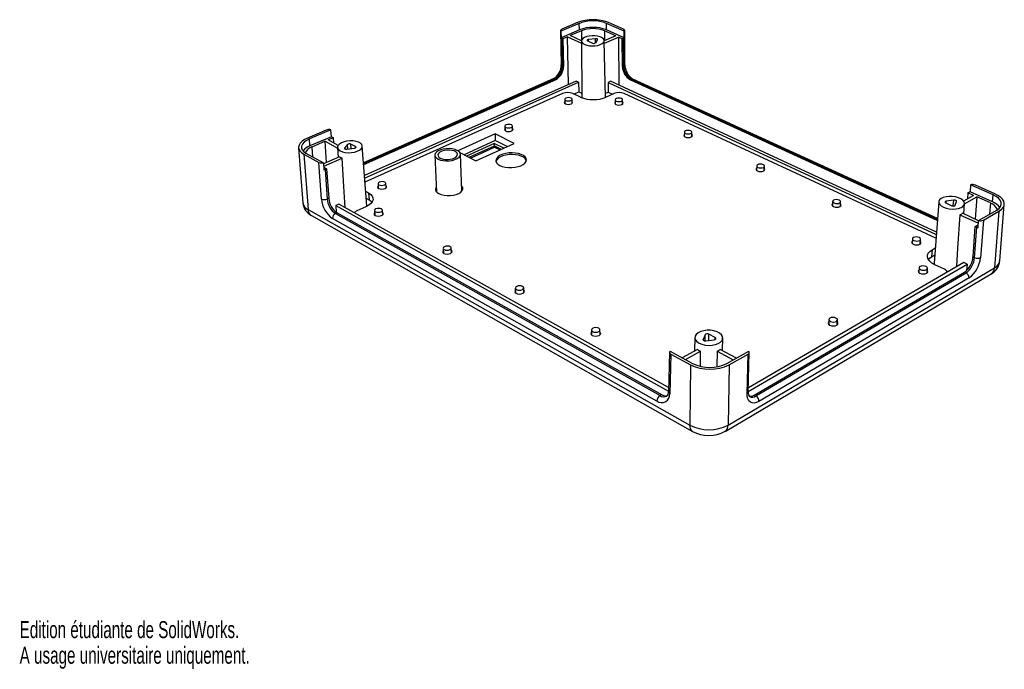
# Model space of a CAD drawing. Extents: x 0 to 210, y 0 to 138.
import ezdxf
from ezdxf.enums import TextEntityAlignment as Align

# ---------------------------------------------------------------- set-up
doc = ezdxf.new("R2010")
doc.units = 0
doc.layers.get('0').update_dxf_attribs({"linetype": 'CONTINUOUS'})

msp = doc.modelspace()

# ---------------------------------------------------------------- linework, layer by layer
at = {"color": 7, "linetype": 'CONTINUOUS'}
for p, q in [((119.36, 137.65), (115.45, 135.98)), ((118.99, 137.82), (115.62, 136.38)), ((119.38, 136.26), (119.36, 137.65)), ((128.95, 135.98), (125.17, 137.65)), ((125.18, 136.26), (125.17, 137.65)), ((128.81, 136.38), (125.55, 137.82)), ((115.37, 136.12), (115.51, 128.82)), ((115.45, 135.98), (115.48, 134.58)), ((119.38, 136.26), (115.48, 134.58)), ((115.88, 134.37), (115.61, 134.49)), ((115.61, 134.49), (115.72, 128.58)), ((116.87, 134.8), (115.88, 134.37)), ((117.04, 124.62), (116.87, 134.8)), ((116.87, 134.8), (119.83, 133.45)), ((119.81, 136.07), (117.43, 135.04)), ((119.83, 133.95), (117.43, 135.04)), ((127.17, 134.98), (124.69, 133.89)), ((124.7, 133.41), (127.72, 134.73)), ((127.17, 134.98), (124.73, 136.07)), ((128.95, 134.58), (125.18, 136.26)), ((127.72, 134.73), (127.77, 124.48)), ((128.53, 134.37), (127.72, 134.73)), ((128.81, 134.49), (128.53, 134.37)), ((128.84, 128.58), (128.81, 134.49)), ((128.95, 134.58), (128.95, 135.98)), ((129.07, 128.83), (129.04, 136.14)), ((115.88, 134.37), (115.98, 128.46)), ((119.83, 133.9), (119.88, 121.8)), ((121.15, 133.9), (122.19, 133.43)), ((122.78, 134.37), (121.34, 134.2)), ((122.85, 133.51), (123.26, 134.15)), ((124.91, 121.85), (124.69, 133.95)), ((128.56, 128.46), (128.53, 134.37)), ((115.98, 128.46), (115.72, 128.58)), ((128.56, 128.46), (128.84, 128.58)), ((113.77, 125.79), (73.34, 107.88)), ((114.33, 125.64), (73.37, 107.48)), ((118.69, 125.35), (73.54, 105.18)), ((73.57, 104.67), (119.22, 125.1)), ((114.33, 125.64), (114.07, 125.77)), ((119.22, 125.1), (118.69, 125.35)), ((119.22, 125.1), (119.25, 123.04)), ((126.03, 125.29), (125.48, 125.04)), ((125.48, 125.04), (125.49, 122.98)), ((125.48, 125.04), (195.48, 92.6)), ((195.52, 93.14), (126.03, 125.29)), ((130.2, 125.64), (130.48, 125.77)), ((195.7, 95.58), (130.2, 125.64)), ((195.74, 96.02), (130.8, 125.78)), ((115.77, 122.69), (73.64, 103.77)), ((119.58, 121.93), (117.97, 122.69)), ((118.21, 122.57), (119.25, 123.04)), ((119.25, 123.04), (119.87, 122.75)), ((124.9, 122.71), (125.49, 122.98)), ((126.76, 122.69), (125.09, 121.93)), ((125.49, 122.98), (126.43, 122.54)), ((195.42, 91.81), (128.95, 122.69)), ((116.24, 121.46), (116.26, 120.56)), ((117.82, 120.58), (117.81, 121.48)), ((127.03, 121.34), (127.04, 120.44)), ((128.6, 120.44), (128.6, 121.35)), ((103.49, 115.69), (103.52, 114.78)), ((105.12, 114.82), (105.09, 115.74)), ((65.38, 114.89), (61.42, 113.19)), ((66.38, 114.96), (61.79, 112.99)), ((66.48, 113.48), (61.9, 111.51)), ((66.48, 113.48), (66.38, 114.96)), ((66.67, 113.41), (66.93, 113.27)), ((101.39, 114.08), (93.46, 110.49)), ((105.45, 112.05), (101.39, 114.08)), ((101.39, 114.08), (101.44, 112.67)), ((141.76, 114.45), (141.75, 113.53)), ((143.35, 113.52), (143.36, 114.44)), ((61.9, 111.51), (61.79, 112.99)), ((65.13, 112.49), (62.33, 111.28)), ((65.13, 112.49), (67.81, 111.06)), ((65.45, 107.96), (65.13, 112.49)), ((66.93, 113.27), (65.79, 112.78)), ((67.95, 111.62), (65.79, 112.78)), ((67.01, 112.12), (66.93, 113.27)), ((69.89, 111.82), (69.32, 111.07)), ((71.65, 111.36), (70.62, 111.91)), ((74.01, 98.74), (73.08, 111.5)), ((101.44, 112.67), (94.77, 109.64)), ((101.23, 112.06), (95.3, 109.36)), ((97.32, 108.33), (105.45, 112.05)), ((103.26, 111.04), (101.23, 112.06)), ((101.25, 111.54), (101.23, 112.06)), ((104, 111.38), (101.44, 112.67)), ((59.5, 111.11), (60.4, 99.34)), ((60.6, 109.75), (61.5, 97.95)), ((60.6, 109.75), (63.82, 107.99)), ((61.07, 109.95), (64.81, 107.92)), ((67.8, 111.17), (67.93, 109.04)), ((69.78, 110.82), (71.39, 111.02)), ((88.57, 109.51), (88.93, 101.69)), ((93.91, 110.08), (97.32, 108.33)), ((94.34, 101.92), (94.02, 109.74)), ((96.14, 108.93), (101.28, 111.28)), ((101.28, 111.28), (102.46, 110.68)), ((64.39, 100.19), (63.82, 107.99)), ((64.81, 107.92), (64.91, 106.42)), ((68.24, 109.18), (64.82, 107.68)), ((64.86, 107.17), (68.77, 108.89)), ((157.19, 107.24), (157.17, 106.29)), ((158.81, 106.25), (158.84, 107.2)), ((64.87, 106.97), (65.47, 106.64)), ((65.47, 106.64), (65.14, 106.5)), ((65.14, 106.5), (65.59, 100.19)), ((65.47, 106.64), (65.92, 100.34)), ((76.43, 103.46), (76.49, 102.51)), ((78.15, 102.6), (78.1, 103.55)), ((202.8, 103.22), (202.69, 101.71)), ((207.59, 101.1), (202.8, 103.22)), ((207.97, 101.32), (203.84, 103.15)), ((73.78, 101.83), (74.42, 101.48)), ((74.42, 101.48), (74.51, 100.03)), ((203.42, 100.95), (201.3, 99.76)), ((202.22, 101.48), (202.13, 100.23)), ((202.22, 101.48), (202.5, 101.63)), ((203.42, 100.95), (202.22, 101.48)), ((207.47, 99.58), (202.69, 101.71)), ((207.47, 99.58), (207.59, 101.1)), ((65.92, 100.34), (65.59, 100.19)), ((68.07, 99.08), (67.41, 98.79)), ((67.41, 98.79), (67.51, 97.34)), ((67.41, 98.79), (138.35, 59.24)), ((138.38, 59.97), (68.07, 99.08)), ((73.89, 100.37), (74.51, 100.03)), ((74, 98.57), (74.01, 98.74)), ((173.39, 99.67), (173.35, 98.7)), ((175.04, 98.63), (175.08, 99.6)), ((196.01, 99.57), (195.01, 86.49)), ((197.51, 99.36), (198.82, 98.77)), ((199.21, 99.94), (197.63, 99.73)), ((199.54, 98.87), (199.8, 99.67)), ((201.36, 97), (201.5, 99.2)), ((201.5, 99.18), (204.1, 100.64)), ((204.1, 100.64), (203.75, 95.91)), ((207.03, 99.34), (204.1, 100.64)), ((209.02, 86.97), (209.99, 99.04)), ((61.5, 97.95), (142.91, 51.96)), ((62.22, 96.65), (143.5, 50.61)), ((67.69, 97.23), (67.36, 97.08)), ((67.36, 97.08), (136.57, 58.28)), ((67.69, 97.23), (136.91, 58.47)), ((73.86, 98.53), (71.91, 97.64)), ((75.68, 97.72), (75.74, 96.75)), ((77.43, 96.85), (77.38, 97.82)), ((200.49, 96.82), (204.46, 95.02)), ((204.5, 95.57), (201.05, 97.14)), ((204.5, 95.62), (208.37, 97.81)), ((205.53, 95.7), (208.86, 97.59)), ((208.86, 97.59), (207.89, 85.48)), ((135.9, 57.11), (66.74, 96.04)), ((203.8, 94.32), (204.43, 94.68)), ((204.39, 94.08), (204.5, 95.62)), ((205.53, 95.7), (204.92, 87.68)), ((203.32, 87.84), (203.8, 94.32)), ((203.67, 87.68), (204.15, 94.16)), ((204.15, 94.16), (203.8, 94.32)), ((190.41, 91.72), (190.35, 90.73)), ((192.08, 90.62), (192.14, 91.61)), ((90.31, 89.66), (90.36, 88.67)), ((92.1, 88.75), (92.05, 89.74)), ((194.58, 89.36), (194.48, 87.87)), ((194.48, 87.87), (195.15, 88.25)), ((194.58, 89.36), (195.26, 89.75)), ((155.4, 59.16), (202.06, 86.33)), ((201.38, 86.65), (155.42, 59.95)), ((197.22, 85.21), (195.18, 86.18)), ((202.06, 86.33), (201.38, 86.65)), ((202.06, 86.33), (201.96, 84.97)), ((203.32, 87.84), (203.67, 87.68)), ((150.46, 50.64), (207.18, 84.2)), ((151.09, 51.96), (207.89, 85.48)), ((156.64, 58.38), (201.48, 84.61)), ((156.99, 58.19), (201.83, 84.44)), ((191.82, 85.53), (191.76, 84.52)), ((193.52, 84.41), (193.58, 85.42)), ((201.48, 84.61), (201.83, 84.44)), ((202.47, 83.36), (157.67, 57.02)), ((105.71, 81.19), (105.75, 80.17)), ((107.52, 80.22), (107.5, 81.24)), ((172.59, 74.49), (172.55, 73.45)), ((174.36, 73.36), (174.41, 74.4)), ((121.94, 72.26), (121.96, 71.21)), ((123.78, 71.23), (123.77, 72.28)), ((143.98, 70.64), (143.92, 67.76)), ((146.2, 71.22), (145.76, 70.26)), ((146.36, 69.94), (148.12, 70.19)), ((148.32, 70.63), (147, 71.34)), ((149.92, 67.83), (149.94, 70.55)), ((138.61, 67.5), (138.35, 59.08)), ((138.72, 67.73), (143.52, 65.12)), ((144.54, 68.11), (141.32, 66.31)), ((142.02, 65.93), (145.23, 67.73)), ((145.17, 64.51), (145.23, 67.73)), ((148.74, 67.73), (148.71, 64.42)), ((148.74, 67.73), (152.19, 65.89)), ((152.86, 66.26), (149.41, 68.11)), ((150.84, 65.12), (155.48, 67.75)), ((155.4, 59.02), (155.61, 67.48)), ((138.9, 67.11), (138.64, 58.67)), ((138.9, 67.11), (143.04, 64.85)), ((151.34, 64.85), (155.34, 67.13)), ((155.14, 58.67), (155.34, 67.13)), ((143.04, 64.85), (142.91, 51.96)), ((151.34, 64.85), (151.09, 51.96)), ((136.91, 58.47), (136.57, 58.28)), ((156.64, 58.38), (156.99, 58.19))]:
    msp.add_line(p, q, dxfattribs=at)
at = {"color": 8, "linetype": 'CONTINUOUS'}
for p, q in [((119.81, 136.07), (119.84, 134.01)), ((124.73, 136.07), (124.75, 133.92)), ((121.34, 133.82), (121.34, 134.2)), ((122.79, 133.46), (122.78, 134.37)), ((114.07, 125.77), (73.35, 107.73)), ((195.72, 95.84), (130.48, 125.77)), ((69.96, 110.84), (69.89, 111.82)), ((70.68, 110.93), (70.62, 111.91)), ((71.66, 111.11), (71.65, 111.36)), ((95.86, 109.08), (101.25, 111.54)), ((101.25, 111.54), (102.72, 110.8)), ((62.33, 111.28), (62.48, 109.18)), ((69.33, 110.91), (69.32, 111.07)), ((197.6, 99.32), (197.63, 99.73)), ((199.12, 98.7), (199.21, 99.94)), ((207.03, 99.34), (206.84, 96.95)), ((145.76, 70.13), (145.76, 70.26)), ((146.18, 69.93), (146.2, 71.22)), ((146.98, 70.03), (147, 71.34)), ((148.31, 70.25), (148.32, 70.63))]:
    msp.add_line(p, q, dxfattribs=at)
at = {"color": 7, "linetype": 'CONTINUOUS'}
for points in [[(115.62, 136.38), (115.53, 136.34), (115.47, 136.29), (115.42, 136.24), (115.39, 136.19), (115.37, 136.13), (115.38, 136.08), (115.41, 136.03), (115.45, 135.98)], [(120.51, 133.16), (120.98, 133), (121.54, 132.89), (122.14, 132.85), (122.75, 132.87), (123.33, 132.96), (123.84, 133.12), (124.25, 133.32), (124.54, 133.56), (124.68, 133.83), (124.67, 134.1), (124.5, 134.36), (124.2, 134.59), (123.78, 134.78), (123.26, 134.91), (122.68, 134.99), (122.07, 135), (121.48, 134.94), (120.93, 134.82), (120.47, 134.64), (120.12, 134.42), (119.9, 134.16), (119.83, 133.89), (119.91, 133.63), (120.14, 133.38), (120.51, 133.16)], [(128.95, 135.98), (128.99, 136.03), (129.02, 136.08), (129.04, 136.13), (129.03, 136.19), (129, 136.24), (128.95, 136.29), (128.89, 136.34), (128.81, 136.38)], [(121.34, 134.2), (121.24, 134.18), (121.16, 134.15), (121.09, 134.11), (121.05, 134.07), (121.04, 134.03), (121.05, 133.98), (121.09, 133.94), (121.15, 133.9)], [(123.26, 134.15), (123.27, 134.2), (123.26, 134.24), (123.22, 134.29), (123.16, 134.32), (123.08, 134.35), (122.99, 134.37), (122.89, 134.37), (122.78, 134.37)], [(116.46, 121.21), (116.71, 121.13), (117, 121.11), (117.31, 121.13), (117.56, 121.21), (117.74, 121.33), (117.81, 121.47), (117.75, 121.61), (117.59, 121.73), (117.34, 121.8), (117.04, 121.83), (116.74, 121.8), (116.49, 121.73), (116.31, 121.61), (116.24, 121.47), (116.29, 121.33), (116.46, 121.21)], [(116.25, 120.97), (116.21, 120.94), (116.14, 120.78), (116.2, 120.62), (116.38, 120.48)], [(116.38, 120.48), (116.67, 120.39), (117.01, 120.36), (117.36, 120.39), (117.66, 120.48), (117.86, 120.62), (117.93, 120.78), (117.87, 120.94), (117.81, 120.99)], [(127.03, 120.85), (126.99, 120.81), (126.92, 120.65), (126.98, 120.49), (127.17, 120.35)], [(127.25, 121.08), (127.51, 121.01), (127.81, 120.98), (128.11, 121.01), (128.36, 121.08), (128.53, 121.2), (128.6, 121.34), (128.54, 121.48), (128.37, 121.6), (128.12, 121.68), (127.82, 121.7), (127.52, 121.68), (127.26, 121.6), (127.09, 121.48), (127.03, 121.34), (127.09, 121.2), (127.25, 121.08)], [(127.17, 120.35), (127.46, 120.26), (127.81, 120.23), (128.15, 120.26), (128.45, 120.35), (128.65, 120.49), (128.72, 120.65), (128.65, 120.81), (128.6, 120.86)], [(103.7, 115.45), (103.95, 115.37), (104.25, 115.34), (104.56, 115.37), (104.83, 115.45), (105.01, 115.57), (105.09, 115.72), (105.04, 115.86), (104.88, 115.98), (104.63, 116.07), (104.33, 116.09), (104.02, 116.07), (103.75, 115.98), (103.57, 115.86), (103.49, 115.72), (103.54, 115.57), (103.7, 115.45)], [(103.51, 115.21), (103.48, 115.18), (103.4, 115.01), (103.45, 114.85), (103.63, 114.71)], [(103.63, 114.71), (103.92, 114.61), (104.27, 114.58), (104.62, 114.61), (104.93, 114.71), (105.14, 114.85), (105.23, 115.01), (105.18, 115.18), (105.1, 115.25)], [(141.75, 113.96), (141.7, 113.91), (141.63, 113.74), (141.71, 113.57), (141.91, 113.43)], [(142, 114.18), (142.26, 114.09), (142.57, 114.07), (142.88, 114.09), (143.13, 114.18), (143.3, 114.3), (143.36, 114.45), (143.29, 114.59), (143.12, 114.71), (142.85, 114.8), (142.55, 114.83), (142.24, 114.8), (141.98, 114.71), (141.81, 114.59), (141.76, 114.45), (141.82, 114.3), (142, 114.18)], [(141.91, 113.43), (142.21, 113.34), (142.57, 113.3), (142.92, 113.34), (143.21, 113.43), (143.41, 113.57), (143.47, 113.74), (143.4, 113.91), (143.35, 113.95)], [(61.42, 113.19), (60.78, 112.87), (60.25, 112.51), (59.85, 112.11), (59.6, 111.69), (59.49, 111.27), (59.55, 110.85), (59.75, 110.45), (60.11, 110.08), (60.6, 109.75)], [(61.79, 112.99), (61.16, 112.67), (60.66, 112.3), (60.31, 111.9), (60.12, 111.48), (60.1, 111.06), (60.26, 110.65), (60.59, 110.28), (61.07, 109.95)], [(68.39, 110.44), (68.87, 110.25), (69.45, 110.12), (70.1, 110.07), (70.76, 110.1), (71.4, 110.21), (71.99, 110.39), (72.47, 110.62), (72.83, 110.91), (73.03, 111.21), (73.07, 111.53), (72.95, 111.83), (72.67, 112.1), (72.25, 112.32), (71.72, 112.48), (71.11, 112.57), (70.45, 112.58), (69.8, 112.51), (69.19, 112.37), (68.65, 112.16), (68.22, 111.9), (67.94, 111.61), (67.81, 111.29), (67.84, 110.98), (68.04, 110.69), (68.39, 110.44)], [(71.39, 111.02), (71.49, 111.04), (71.59, 111.07), (71.66, 111.12), (71.72, 111.16), (71.74, 111.22), (71.74, 111.27), (71.71, 111.32), (71.65, 111.36)], [(69.32, 111.07), (69.29, 111.02), (69.3, 110.96), (69.33, 110.91), (69.39, 110.87), (69.47, 110.84), (69.56, 110.82), (69.67, 110.81), (69.78, 110.82)], [(89.24, 108.7), (89.73, 108.5), (90.31, 108.37), (90.95, 108.31), (91.61, 108.33), (92.25, 108.43), (92.84, 108.59), (93.33, 108.82), (93.71, 109.09), (93.94, 109.39), (94.02, 109.71), (93.94, 110.02), (93.71, 110.31), (93.34, 110.55), (92.85, 110.75), (92.27, 110.88), (91.64, 110.93), (90.98, 110.91), (90.35, 110.82), (89.76, 110.66), (89.27, 110.44), (88.89, 110.17), (88.65, 109.86), (88.57, 109.55), (88.64, 109.24), (88.87, 108.95), (89.24, 108.7)], [(89.71, 108.91), (90.14, 108.75), (90.66, 108.64), (91.23, 108.62), (91.8, 108.66), (92.33, 108.78), (92.78, 108.96), (93.13, 109.19), (93.34, 109.46), (93.39, 109.73), (93.29, 110), (93.04, 110.24), (92.67, 110.43), (92.19, 110.56), (91.65, 110.63), (91.08, 110.62), (90.52, 110.54), (90.03, 110.39), (89.62, 110.18), (89.34, 109.93), (89.21, 109.66), (89.23, 109.39), (89.4, 109.13), (89.71, 108.91)], [(102.41, 107.35), (102.94, 107.13), (103.56, 106.98), (104.24, 106.89), (104.95, 106.89), (105.65, 106.95), (106.31, 107.09), (106.91, 107.29), (107.4, 107.54), (107.77, 107.84), (108.01, 108.17), (108.09, 108.51), (108.03, 108.85), (107.81, 109.16), (107.45, 109.45), (106.98, 109.69), (106.4, 109.87), (105.75, 109.99), (105.06, 110.03), (104.36, 110.01), (103.68, 109.91), (103.06, 109.74), (102.51, 109.52), (102.07, 109.24), (101.76, 108.93), (101.6, 108.59), (101.58, 108.25), (101.71, 107.92), (102, 107.61), (102.41, 107.35)], [(108.08, 108.37), (108.03, 108.49), (107.82, 108.81), (107.46, 109.09), (106.99, 109.33), (106.41, 109.52), (105.77, 109.63), (105.07, 109.68), (104.37, 109.65), (103.69, 109.55), (103.07, 109.39), (102.52, 109.16), (102.08, 108.88), (101.77, 108.57), (101.61, 108.24), (101.59, 108.16)], [(69.4, 98.34), (69.13, 102.88), (68.77, 108.89)], [(157.46, 106.94), (157.73, 106.85), (158.05, 106.82), (158.36, 106.85), (158.62, 106.94), (158.79, 107.07), (158.84, 107.22), (158.76, 107.37), (158.57, 107.5), (158.3, 107.59), (157.98, 107.62), (157.67, 107.59), (157.41, 107.5), (157.25, 107.37), (157.19, 107.22), (157.27, 107.07), (157.46, 106.94)], [(157.18, 106.75), (157.11, 106.68), (157.05, 106.5), (157.14, 106.33), (157.36, 106.18)], [(157.36, 106.18), (157.67, 106.08), (158.03, 106.04), (158.39, 106.08), (158.69, 106.18), (158.88, 106.33), (158.94, 106.5), (158.85, 106.68), (158.82, 106.71)], [(76.46, 102.97), (76.46, 102.96), (76.35, 102.78), (76.39, 102.6), (76.57, 102.45), (76.86, 102.35), (77.22, 102.31), (77.59, 102.35), (77.92, 102.45), (78.16, 102.6), (78.26, 102.78), (78.22, 102.96), (78.12, 103.06)], [(77.9, 103.8), (77.65, 103.88), (77.34, 103.92), (77.01, 103.88), (76.73, 103.8), (76.52, 103.66), (76.43, 103.51), (76.47, 103.35), (76.62, 103.22), (76.88, 103.13), (77.19, 103.1), (77.51, 103.13), (77.8, 103.22), (78, 103.35), (78.09, 103.51), (78.06, 103.66), (77.9, 103.8)], [(89.41, 101.33), (89.92, 101.12), (90.51, 100.98), (91.17, 100.91), (91.85, 100.92), (92.51, 101), (93.13, 101.16), (93.67, 101.39), (94.09, 101.66), (94.38, 101.97), (94.52, 102.3), (94.5, 102.63), (94.33, 102.95), (94.3, 102.98)], [(74.42, 101.48), (74.88, 101.16), (75.2, 100.81), (75.36, 100.42), (75.37, 100.01), (75.21, 99.61), (74.9, 99.21), (74.45, 98.85), (73.86, 98.53)], [(88.88, 102.75), (88.76, 102.55), (88.7, 102.22), (88.79, 101.89), (89.03, 101.59), (89.41, 101.33)], [(208.37, 97.81), (208.87, 98.17), (209.2, 98.57), (209.36, 99.01), (209.34, 99.47), (209.14, 99.92), (208.77, 100.35), (208.25, 100.75), (207.59, 101.1)], [(208.86, 97.59), (209.37, 97.95), (209.73, 98.35), (209.94, 98.78), (209.99, 99.24), (209.88, 99.7), (209.61, 100.15), (209.2, 100.57), (208.64, 100.97), (207.97, 101.32)], [(74.51, 100.03), (74.97, 99.72), (75.15, 99.54)], [(173.37, 99.18), (173.29, 99.09), (173.24, 98.9), (173.34, 98.72), (173.57, 98.56), (173.89, 98.46), (174.27, 98.42), (174.63, 98.46), (174.93, 98.56), (175.12, 98.72), (175.17, 98.9), (175.07, 99.09), (175.06, 99.1)], [(174.79, 99.93), (174.51, 100.02), (174.18, 100.05), (173.86, 100.02), (173.6, 99.93), (173.44, 99.79), (173.4, 99.63), (173.48, 99.47), (173.68, 99.34), (173.96, 99.25), (174.29, 99.21), (174.61, 99.25), (174.87, 99.34), (175.03, 99.47), (175.08, 99.63), (174.99, 99.79), (174.79, 99.93)], [(197.02, 98.42), (197.6, 98.21), (198.26, 98.08), (198.95, 98.02), (199.63, 98.06), (200.25, 98.17), (200.78, 98.37), (201.17, 98.62), (201.42, 98.93), (201.5, 99.26), (201.4, 99.6), (201.14, 99.93), (200.73, 100.22), (200.2, 100.46), (199.57, 100.63), (198.9, 100.73), (198.21, 100.74), (197.56, 100.66), (196.99, 100.51), (196.52, 100.29), (196.2, 100.01), (196.03, 99.69), (196.03, 99.35), (196.21, 99.01), (196.54, 98.7), (197.02, 98.42)], [(197.63, 99.73), (197.53, 99.7), (197.45, 99.67), (197.39, 99.62), (197.35, 99.57), (197.35, 99.51), (197.38, 99.46), (197.43, 99.4), (197.51, 99.36)], [(198.82, 98.77), (198.92, 98.73), (199.03, 98.71), (199.15, 98.7), (199.26, 98.71), (199.36, 98.73), (199.44, 98.77), (199.5, 98.81), (199.54, 98.87)], [(199.8, 99.67), (199.8, 99.73), (199.78, 99.79), (199.72, 99.84), (199.64, 99.89), (199.54, 99.92), (199.43, 99.94), (199.32, 99.95), (199.21, 99.94)], [(75.71, 97.23), (75.71, 97.23), (75.6, 97.04), (75.64, 96.85), (75.82, 96.69), (76.12, 96.59), (76.48, 96.55), (76.86, 96.59), (77.2, 96.69), (77.44, 96.85), (77.54, 97.04), (77.5, 97.23), (77.41, 97.33)], [(77.18, 98.07), (76.92, 98.16), (76.6, 98.19), (76.27, 98.16), (75.98, 98.07), (75.78, 97.93), (75.68, 97.77), (75.72, 97.61), (75.87, 97.47), (76.13, 97.38), (76.45, 97.35), (76.78, 97.38), (77.07, 97.47), (77.28, 97.61), (77.37, 97.77), (77.34, 97.93), (77.18, 98.07)], [(200.49, 96.82), (200.04, 89.7), (199.8, 85.82), (199.79, 85.73)], [(190.38, 91.22), (190.28, 91.12), (190.24, 90.92), (190.35, 90.73), (190.6, 90.56), (190.94, 90.45), (191.32, 90.41), (191.7, 90.45), (192, 90.56), (192.18, 90.73), (192.22, 90.92), (192.11, 91.12)], [(191.83, 91.97), (191.54, 92.07), (191.2, 92.1), (190.88, 92.07), (190.61, 91.97), (190.45, 91.83), (190.42, 91.66), (190.51, 91.49), (190.72, 91.35), (191.02, 91.26), (191.36, 91.22), (191.68, 91.26), (191.95, 91.35), (192.11, 91.49), (192.14, 91.66), (192.05, 91.83), (191.83, 91.97)], [(90.34, 89.17), (90.32, 89.16), (90.22, 88.96), (90.27, 88.77), (90.46, 88.6), (90.77, 88.49), (91.15, 88.45), (91.54, 88.49), (91.88, 88.6), (92.11, 88.77), (92.21, 88.96), (92.16, 89.16), (92.07, 89.25)], [(91.84, 90.02), (91.57, 90.12), (91.24, 90.15), (90.91, 90.12), (90.61, 90.02), (90.4, 89.88), (90.32, 89.71), (90.36, 89.53), (90.53, 89.39), (90.8, 89.29), (91.13, 89.26), (91.46, 89.29), (91.76, 89.39), (91.96, 89.53), (92.05, 89.71), (92.01, 89.88), (91.84, 90.02)], [(195.18, 86.18), (194.57, 86.52), (194.09, 86.91), (193.76, 87.33), (193.6, 87.77), (193.6, 88.21), (193.77, 88.63), (194.1, 89.02), (194.58, 89.36)], [(193.8, 87.32), (194, 87.53), (194.48, 87.87)], [(195.01, 86.49), (195.02, 86.29), (195.03, 86.23)], [(191.79, 85.04), (191.69, 84.93), (191.64, 84.73), (191.76, 84.52), (192.01, 84.35), (192.36, 84.24), (192.75, 84.2), (193.13, 84.24), (193.44, 84.35), (193.62, 84.52), (193.66, 84.73), (193.55, 84.93)], [(193.26, 85.8), (192.96, 85.9), (192.62, 85.93), (192.29, 85.9), (192.02, 85.8), (191.86, 85.65), (191.82, 85.48), (191.92, 85.3), (192.14, 85.15), (192.44, 85.05), (192.79, 85.02), (193.12, 85.05), (193.38, 85.15), (193.55, 85.3), (193.58, 85.48), (193.48, 85.65), (193.26, 85.8)], [(197.7, 84.83), (197.84, 84.82), (198.21, 84.81)], [(105.73, 80.7), (105.7, 80.67), (105.6, 80.46), (105.67, 80.25), (105.87, 80.08), (106.2, 79.96), (106.58, 79.92), (106.98, 79.96), (107.32, 80.08), (107.56, 80.25), (107.65, 80.46), (107.59, 80.67), (107.51, 80.75)], [(107.26, 81.55), (106.98, 81.65), (106.64, 81.69), (106.3, 81.65), (106, 81.55), (105.8, 81.4), (105.72, 81.22), (105.77, 81.04), (105.95, 80.89), (106.23, 80.78), (106.57, 80.75), (106.91, 80.78), (107.21, 80.89), (107.41, 81.04), (107.5, 81.22), (107.44, 81.4), (107.26, 81.55)], [(172.57, 74), (172.48, 73.9), (172.42, 73.68), (172.53, 73.47), (172.78, 73.28)], [(172.9, 74.1), (173.21, 74), (173.56, 73.96), (173.9, 74), (174.19, 74.1), (174.36, 74.26), (174.41, 74.45), (174.32, 74.63), (174.1, 74.79), (173.8, 74.9), (173.44, 74.94), (173.1, 74.9), (172.82, 74.79), (172.64, 74.63), (172.59, 74.45), (172.68, 74.26), (172.9, 74.1)], [(172.78, 73.28), (173.13, 73.16), (173.53, 73.12), (173.93, 73.16), (174.25, 73.28), (174.46, 73.47), (174.51, 73.68), (174.41, 73.9), (174.39, 73.91)], [(121.95, 71.77), (121.9, 71.72), (121.81, 71.51), (121.89, 71.29), (122.11, 71.1)], [(122.2, 71.92), (122.49, 71.82), (122.84, 71.78), (123.19, 71.82), (123.49, 71.92), (123.7, 72.09), (123.77, 72.27), (123.71, 72.46), (123.51, 72.62), (123.22, 72.73), (122.87, 72.77), (122.52, 72.73), (122.22, 72.62), (122.02, 72.46), (121.94, 72.27), (122.01, 72.09), (122.2, 71.92)], [(122.11, 71.1), (122.45, 70.98), (122.85, 70.93), (123.25, 70.98), (123.6, 71.1), (123.83, 71.29), (123.92, 71.51), (123.84, 71.72), (123.78, 71.8)], [(144.89, 69.45), (145.49, 69.2), (146.19, 69.03), (146.93, 68.97), (147.68, 69.01), (148.38, 69.15), (148.99, 69.38), (149.47, 69.68), (149.79, 70.05), (149.93, 70.44), (149.89, 70.85), (149.66, 71.24), (149.27, 71.59), (148.73, 71.87), (148.08, 72.08), (147.36, 72.19), (146.62, 72.2), (145.89, 72.11), (145.24, 71.93), (144.69, 71.66), (144.28, 71.33), (144.04, 70.95), (143.98, 70.55), (144.11, 70.14), (144.42, 69.77), (144.89, 69.45)], [(145.76, 70.26), (145.75, 70.19), (145.76, 70.12), (145.82, 70.06), (145.89, 70), (146, 69.96), (146.11, 69.94), (146.24, 69.93), (146.36, 69.94)], [(148.12, 70.19), (148.24, 70.22), (148.34, 70.26), (148.41, 70.32), (148.45, 70.38), (148.47, 70.45), (148.45, 70.51), (148.4, 70.58), (148.32, 70.63)], [(138.72, 67.73), (138.65, 67.64), (138.61, 67.55), (138.61, 67.45), (138.64, 67.36), (138.7, 67.27), (138.79, 67.18), (138.9, 67.11)], [(155.34, 67.13), (155.44, 67.19), (155.52, 67.26), (155.57, 67.34), (155.6, 67.42), (155.6, 67.51), (155.59, 67.59), (155.54, 67.67), (155.48, 67.75)], [(138.35, 59.08), (138.33, 58.85), (138.25, 58.51), (138.13, 58.29), (138.02, 58.17), (137.99, 58.16)], [(157.67, 57.02), (157.17, 56.78), (156.68, 56.67), (156.24, 56.7), (155.85, 56.86), (155.54, 57.15), (155.31, 57.56), (155.18, 58.07), (155.14, 58.67)]]:
    msp.add_lwpolyline(points, dxfattribs=at)
for centre, radius, start, end in [((122.27, 129.31), 9.12, 68.9201, 111.0799), ((122.27, 130.09), 8.1, 69.0126, 110.9874), ((122.28, 128.75), 8.05, 68.9104, 111.0896), ((122.27, 129.69), 6.83, 68.8893, 111.1107), ((115.82, 134.98), 0.53, 229.3064, 246.4945), ((128.58, 135.03), 0.589, 292.8513, 308.8753), ((122.45, 134.01), 0.633, 245.0659, 308.4533), ((112.06, 128.78), 3.45, 299.7417, 0.5848), ((112.56, 128.54), 3.16, 298.5217, 0.76), ((112.82, 128.42), 3.16, 298.5426, 0.7441), ((131.83, 128.47), 3.26, 180.2522, 240.1427), ((132.1, 128.6), 3.26, 180.2356, 240.1644), ((132.62, 128.83), 3.55, 179.9895, 239.1872), ((116.87, 119.99), 2.92, 67.8879, 112.1122), ((122.33, 128.66), 7.28, 247.7675, 292.2325), ((127.85, 119.99), 2.92, 67.8897, 112.1103), ((65.99, 113.35), 1.65, 76.4616, 111.725), ((66.27, 112.63), 0.88, 62.6693, 75.8484), ((63.08, 108.37), 3.36, 110.4367, 141.7237), ((70.33, 111.29), 0.685, 64.8181, 129.4203), ((101.88, 111.48), 0.632, 175.164, 198.9476), ((63.01, 109.11), 2.28, 107.3058, 156.1162), ((64.42, 109.36), 1.49, 246.3503, 284.9919), ((69.46, 110.81), 2.04, 233.0929, 250.3238), ((64.6, 107.73), 1.35, 283.2502, 293.3998), ((203.2, 101.62), 1.66, 67.4737, 104.0252), ((202.92, 100.85), 0.886, 104.7272, 118.3604), ((63.75, 99.63), 3.34, 185.0136, 242.8275), ((69.93, 100.59), 5.56, 184.2002, 235.025), ((64.99, 101.55), 1.49, 246.1873, 293.8127), ((69.73, 100.49), 4.16, 184.1289, 235.1139), ((70.06, 100.63), 4.15, 184.108, 235.1409), ((206.35, 97.13), 2.31, 20.4214, 72.9148), ((206.36, 96.53), 3.24, 34.1677, 70.0999), ((67.86, 96.08), 1.12, 116.8923, 181.9609), ((72.37, 96.49), 1.24, 111.8326, 142.6681), ((199.76, 98.77), 2.08, 290.4863, 308.2037), ((204.91, 97.06), 1.5, 254.4137, 294.5966), ((204.71, 95.41), 1.37, 245.8373, 256.2503), ((198.91, 88.2), 4.42, 305.5395, 355.3542), ((199.25, 88.04), 4.43, 305.5679, 355.3322), ((199.01, 88.17), 5.92, 305.6601, 355.2582), ((204.29, 89.04), 1.49, 245.2804, 294.7196), ((205.61, 87.21), 3.4, 297.5627, 356.1189), ((196.85, 84.2), 1.08, 22.0382, 70.0795), ((201.29, 83.4), 1.18, 358.3144, 62.7635), ((146.67, 70.77), 0.649, 59.8923, 136.7517), ((146.29, 70.52), 2.98, 234.1216, 249.295), ((147.77, 70.25), 2.7, 291.2338, 307.4562), ((147.18, 72.51), 8.25, 243.6432, 296.3568), ((147.19, 73.16), 9.28, 243.4618, 296.5382), ((156.49, 58.81), 1.11, 169.043, 223.6431), ((136.94, 58.47), 1.71, 232.3798, 6.8483), ((137.36, 57.05), 1.46, 122.5482, 177.6231), ((137.75, 59.74), 1.52, 236.2751, 286.234), ((155.83, 59.53), 1.41, 257.736, 305.1257), ((156.27, 56.99), 1.4, 1.1354, 59.0808), ((147, 59.84), 8.87, 242.5458, 297.4541), ((146.96, 57.03), 7.28, 241.6746, 298.7514)]:
    msp.add_arc(centre, radius, start, end, dxfattribs=at)
at = {"color": 8, "linetype": 'CONTINUOUS'}
for centre, radius, start, end in [((115.8, 128.87), 0.301, 190.4261, 253.682), ((128.76, 128.88), 0.311, 284.315, 350.4204), ((113.9, 125.46), 0.349, 60.8363, 111.9205), ((130.65, 125.43), 0.378, 67.2716, 118.0031), ((62.23, 99.65), 1.86, 189.5385, 246.7266), ((63.02, 97.95), 1.52, 180.0507, 238.279), ((207.06, 87.28), 1.98, 294.8663, 350.9369), ((206.31, 85.52), 1.58, 303.4143, 358.7906), ((138.84, 59.11), 0.488, 183.7669, 245.7903), ((154.96, 59.07), 0.446, 294.4883, 353.5763), ((137.38, 59.41), 1.39, 234.0313, 296.0735), ((156.21, 59.25), 1.32, 246.2342, 306.2677), ((144.28, 51.76), 1.39, 171.6653, 235.7329), ((149.59, 51.86), 1.5, 305.3999, 3.9801)]:
    msp.add_arc(centre, radius, start, end, dxfattribs=at)

# ---------------------------------------------------------------- texts
at = {"color": 7, "linetype": 'CONTINUOUS'}
for s, width, p in [('Edition étudiante de SolidWorks.', 0.667188, (0, 5.45)), ('A usage universitaire uniquement.', 0.668182, (0, 0))]:
    msp.add_text(s, height=3.633, dxfattribs=dict(at, width=width)).set_placement(p, align=Align.BOTTOM_LEFT)

doc.saveas('drawing.dxf')
